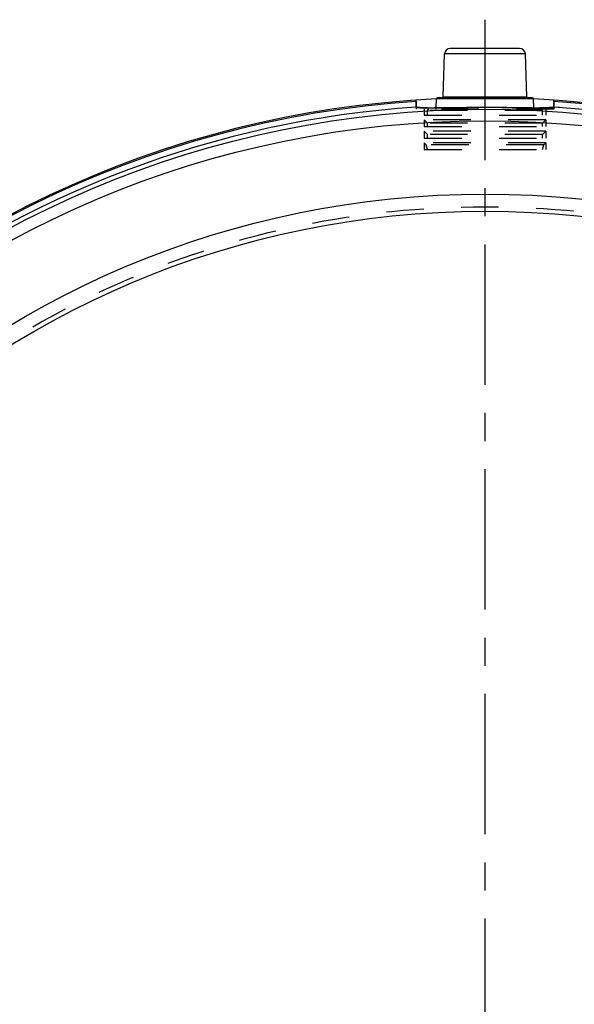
# Model space of a CAD drawing. Header units: millimetres. Extents: x 317 to 683, y 313 to 687.
# Tile 3 of 4: x 419 to 516, y 515 to 687. Entities that reach past the tile are written whole.
import ezdxf

# ---------------------------------------------------------------- set-up
doc = ezdxf.new("R2010")
doc.units = ezdxf.units.MM
doc.header["$LTSCALE"] = 65.185185
doc.linetypes.add('CENTER', pattern=[0.6, 0.375, -0.075, 0.075, -0.075])
doc.linetypes.add('HIDDEN', pattern=[0.2, 0.1, -0.1])
doc.layers.add('KONST.EL_MIT_GEO', color=7, linetype='CONTINUOUS')
doc.layers.add('L1', color=7, linetype='CONTINUOUS')

msp = doc.modelspace()

# ---------------------------------------------------------------- linework, layer by layer
at = {"layer": 'KONST.EL_MIT_GEO', "color": 7, "linetype": 'Continuous'}
for p, q in [((492.71, 673.39), (492.97, 680.83)), ((507.03, 680.83), (492.97, 680.83)), ((506.03, 681.8), (493.97, 681.8)), ((507.29, 673.39), (507.03, 680.83)), ((488, 672.58), (488, 672.79)), ((491.51, 671.46), (491.56, 673.01)), ((508.44, 673.01), (491.56, 673.01)), ((508.24, 673.2), (491.76, 673.2)), ((492.71, 673.39), (507.29, 673.39)), ((508.49, 671.46), (508.44, 673.01)), ((512, 672.58), (512, 672.79)), ((512, 672.58), (512, 672.33))]:
    msp.add_line(p, q, dxfattribs=at)
at = {"layer": 'KONST.EL_MIT_GEO', "color": 8, "linetype": 'HIDDEN'}
for p, q in [((488, 672.58), (488, 671.2)), ((488, 672.58), (488, 672.33)), ((512, 672.58), (512, 671.2)), ((512, 672.28), (512, 672.33)), ((512, 671.2), (488, 671.2)), ((489.43, 671.2), (489.43, 670.2)), ((489.43, 670.2), (510.57, 670.2)), ((490, 670.2), (490, 671)), ((510, 671), (490, 671)), ((491.16, 671.45), (491.5, 671.46)), ((491.5, 671.2), (491.51, 671.46)), ((491.5, 671.46), (491.86, 671.46)), ((508.5, 671.2), (508.49, 671.46)), ((508.5, 671.46), (508.85, 671.45)), ((510, 670.2), (510, 671)), ((510.57, 671.2), (510.57, 670.2)), ((489.43, 669.38), (489.43, 668.2)), ((490, 668.8), (489.43, 669.38)), ((510.57, 669.38), (489.43, 669.38)), ((490, 668.2), (490, 668.8)), ((510, 668.8), (490, 668.8)), ((510, 668.8), (510.57, 669.38)), ((510, 668.2), (510, 668.8)), ((510.57, 669.38), (510.57, 668.2)), ((489.43, 668.2), (510.57, 668.2)), ((489.43, 667.38), (489.43, 666.2)), ((490, 666.8), (489.43, 667.38)), ((510.57, 667.38), (489.43, 667.38)), ((490, 666.2), (490, 666.8)), ((510, 666.8), (490, 666.8)), ((510, 666.8), (510.57, 667.38)), ((510, 666.2), (510, 666.8)), ((510.57, 667.38), (510.57, 666.2)), ((489.43, 666.2), (510.57, 666.2)), ((489.43, 665.38), (489.43, 664.2)), ((489.78, 665.02), (489.43, 665.38)), ((510.57, 665.38), (489.43, 665.38)), ((490, 664.2), (489.78, 665.02)), ((510.22, 665.02), (489.78, 665.02)), ((510, 664.2), (510.22, 665.02)), ((510.22, 665.02), (510.57, 665.38)), ((510.57, 665.38), (510.57, 664.2)), ((489.43, 664.2), (510.57, 664.2))]:
    msp.add_line(p, q, dxfattribs=at)
at = {"layer": 'KONST.EL_MIT_GEO', "color": 7, "linetype": 'Continuous'}
for radius in [175.5, 173.5, 160.75, 157.75]:
    msp.add_circle((500, 495.7), radius, dxfattribs=at)
at = {"layer": 'KONST.EL_MIT_GEO', "color": 8, "linetype": 'HIDDEN'}
msp.add_circle((500, 495.7), 158.55, dxfattribs=at)
at = {"layer": 'KONST.EL_MIT_GEO', "color": 7, "linetype": 'Continuous'}
for centre, radius, start, end in [((493.97, 680.8), 1, 90, 178), ((506.03, 680.8), 1, 2, 90), ((500, 495.7), 177.5, 92.7263, 87.2736), ((500, 495.7), 177.29, 93.8811, 86.1189), ((491.76, 673), 0.2, 90, 178), ((492.51, 673.4), 0.2, 270, 358), ((507.49, 673.4), 0.2, 182, 270), ((508.24, 673), 0.2, 2, 90), ((465.38, 672.34), 46.62, 359.7016, 359.9886), ((500, 495.7), 176.29, 145.006, 86.1093), ((500, 495.7), 176.29, 93.8907, 127.7141), ((490.68, 747.53), 76.07, 269.4482, 269.8817), ((490.79, 798.1), 126.65, 269.8753, 270.1646), ((499.99, 186.8), 484.71, 89.8816, 90.1184), ((509.44, 884.26), 212.8, 269.6516, 269.8406), ((509.2, 797.57), 126.12, 269.8368, 270.1282)]:
    msp.add_arc(centre, radius, start, end, dxfattribs=at)
at = {"layer": 'KONST.EL_MIT_GEO', "color": 8, "linetype": 'HIDDEN'}
for centre, radius, start, end in [((534.7, 672.34), 46.7, 180.0114, 180.2977), ((500, 495.7), 177.5, 87.2736, 92.7263), ((500, 495.7), 176.29, 144.9438, 86.1093), ((490.2, 671), 0.2, 90, 180), ((490.79, 798.18), 126.72, 269.8756, 270.165), ((500.12, 134.92), 536.59, 90.1192, 90.3284), ((499.88, 134.74), 536.76, 89.6713, 89.8806), ((509.2, 797.44), 125.99, 269.8372, 270.1289), ((509.33, 747.02), 75.57, 270.1225, 270.559), ((509.8, 671), 0.2, 0, 90)]:
    msp.add_arc(centre, radius, start, end, dxfattribs=at)
at = {"layer": 'KONST.EL_MIT_GEO', "color": 7, "linetype": 'Continuous'}
for points, knots in [([(488.04, 671.58), (488.01, 671.6), (488.02, 671.73), (488, 671.91), (488, 672.23), (488, 672.46), (488, 672.58)], [0, 0, 0, 0, 0.089759, 0.30895, 0.627794, 1, 1, 1, 1]), ([(512, 672.09), (512, 671.98), (511.99, 671.82), (511.99, 671.65), (511.97, 671.6)], [0, 0, 0, 0, 0.658737, 1, 1, 1, 1]), ([(489.94, 671.46), (489.7, 671.46), (489.27, 671.47), (488.7, 671.49), (488.31, 671.52), (488.1, 671.55), (488.04, 671.58)], [0, 0, 0, 0, 0.383789, 0.680824, 0.886723, 1, 1, 1, 1]), ([(499.01, 671.51), (498.27, 671.5), (495.66, 671.49), (493.04, 671.46), (491.16, 671.45)], [0, 0, 0, 0, 0.280274, 1, 1, 1, 1]), ([(508.14, 671.46), (507.62, 671.46), (505.24, 671.48), (502.86, 671.5), (500.99, 671.51)], [0, 0, 0, 0, 0.21898, 1, 1, 1, 1]), ([(511.96, 671.58), (511.88, 671.54), (511.62, 671.52), (511.11, 671.48), (510.37, 671.46), (509.81, 671.46), (509.49, 671.45)], [0, 0, 0, 0, 0.108456, 0.313688, 0.612846, 1, 1, 1, 1])]:
    msp.add_open_spline(points, degree=3, knots=knots, dxfattribs=at)
at = {"layer": 'KONST.EL_MIT_GEO', "color": 8, "linetype": 'HIDDEN'}
for points, knots in [([(488, 672.09), (488, 672.05), (488, 671.9), (488, 671.75), (488.02, 671.65)], [0, 0, 0, 0, 0.321713, 1, 1, 1, 1]), ([(511.98, 671.65), (511.99, 671.68), (512, 671.89), (512, 672.1), (512, 672.28)], [0, 0, 0, 0, 0.163684, 1, 1, 1, 1]), ([(488.02, 671.65), (488.02, 671.64), (488.02, 671.62), (488.03, 671.6), (488.03, 671.6)], [0, 0, 0, 0, 0.583399, 1, 1, 1, 1]), ([(488.04, 671.58), (488.05, 671.58), (488.08, 671.56), (488.13, 671.55), (488.16, 671.55)], [0, 0, 0, 0, 0.19296, 1, 1, 1, 1]), ([(488.16, 671.55), (488.43, 671.49), (489.23, 671.47), (490.01, 671.46), (490.52, 671.45)], [0, 0, 0, 0, 0.357546, 1, 1, 1, 1]), ([(491.86, 671.46), (492.25, 671.46), (493.97, 671.47), (495.7, 671.49), (497.05, 671.5)], [0, 0, 0, 0, 0.222735, 1, 1, 1, 1]), ([(502.96, 671.5), (503.47, 671.5), (505.31, 671.48), (507.16, 671.46), (508.5, 671.46)], [0, 0, 0, 0, 0.276642, 1, 1, 1, 1]), ([(510.06, 671.46), (510.44, 671.46), (511.03, 671.48), (511.63, 671.51), (511.84, 671.55)], [0, 0, 0, 0, 0.633011, 1, 1, 1, 1]), ([(511.84, 671.55), (511.85, 671.55), (511.89, 671.56), (511.94, 671.57), (511.96, 671.58)], [0, 0, 0, 0, 0.308127, 1, 1, 1, 1]), ([(511.96, 671.58), (511.96, 671.58), (511.98, 671.6), (511.98, 671.63), (511.98, 671.65)], [0, 0, 0, 0, 0.128503, 1, 1, 1, 1])]:
    msp.add_open_spline(points, degree=3, knots=knots, dxfattribs=at)
at = {"layer": 'L1', "color": 2, "linetype": 'CENTER'}
msp.add_line((500, 686.8), (500, 313.2), dxfattribs=at)

doc.saveas('drawing.dxf')
